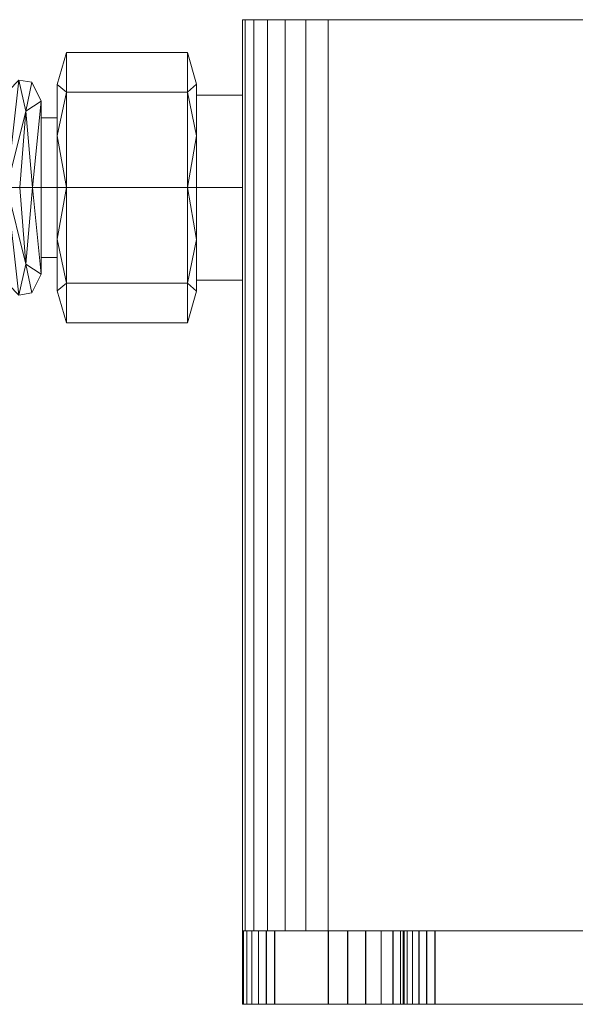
# Model space of a CAD drawing. Header units: millimetres. Extents: x -510 to 60, y -167 to 27.
# Tile 4 of 9: x -81 to -29, y -79 to 13. Entities that reach past the tile are written whole.
import ezdxf

# ---------------------------------------------------------------- set-up
doc = ezdxf.new("R2010")
doc.units = ezdxf.units.MM
doc.layers.add('M-520-M_DRAINAGE_FW', color=2, linetype='Continuous', lineweight=30)

# ---------------------------------------------------------------- blocks, each defined once
blk = doc.blocks.new('FFAS8509-A00500BC0 - Line-sensor Technology Square Sensor Faucet-4347-3D View 1')
at = {"layer": 'M-520-M_DRAINAGE_FW', "lineweight": 9}
mesh = blk.add_polyface(dxfattribs=at)
corners = [(52, 13.076, -450), (54.071, 13.076, -450.273), (56, 13.076, -451.072), (57.657, 13.076, -452.343), (58.928, 13.076, -454), (59.727, 13.076, -455.929), (60, 13.076, -458), (60, 13.076, -562.323), (59.727, 13.076, -564.394), (58.928, 13.076, -566.323), (57.657, 13.076, -567.98), (56, 13.076, -569.252), (54.071, 13.076, -570.051), (52, 13.076, -570.323), (-52, 13.076, -570.323), (-54.071, 13.076, -570.051), (-56, 13.076, -569.252), (-57.657, 13.076, -567.98), (-58.928, 13.076, -566.323), (-59.727, 13.076, -564.394), (-60, 13.076, -562.323), (-60, 13.076, -458.004), (-59.727, 13.076, -455.932), (-58.928, 13.076, -454.002), (-57.656, 13.076, -452.344), (-55.998, 13.076, -451.072), (-54.068, 13.076, -450.273), (-51.996, 13.076, -450)]
mesh.append_faces([[corners[k] for k in face] for face in [(19, 17, 18), (12, 10, 11)]], dxfattribs={"vtx0": -1})
mesh.append_faces([[corners[k] for k in face] for face in [(14, 7, 13)]], dxfattribs={"vtx0": -1, "vtx1": -1})
mesh.append_faces([[corners[k] for k in face] for face in [(21, 27, 6, 7)]], dxfattribs={"vtx0": -1, "vtx1": -1, "vtx3": -1})
mesh.append_faces([[corners[k] for k in face] for face in [(15, 19, 20, 14), (6, 0, 1, 5), (5, 1, 2, 4), (6, 27, 0)]], dxfattribs={"vtx0": -1, "vtx2": -1})
mesh.append_faces([[corners[k] for k in face] for face in [(26, 27, 21, 25)]], dxfattribs={"vtx1": -1, "vtx2": -1})
mesh.append_faces([[corners[k] for k in face] for face in [(20, 21, 7, 14), (12, 13, 7, 10)]], dxfattribs={"vtx1": -1, "vtx2": -1, "vtx3": -1})
mesh.append_faces([[corners[k] for k in face] for face in [(23, 24, 25), (2, 3, 4)]], dxfattribs={"vtx2": -1})
mesh.append_faces([[corners[k] for k in face] for face in [(21, 22, 23, 25), (15, 16, 17, 19)]], dxfattribs={"vtx2": -1, "vtx3": -1})
mesh.append_faces([[corners[k] for k in face] for face in [(7, 8, 9, 10)]], dxfattribs={"vtx3": -1})
mesh = blk.add_polyface(dxfattribs=at)
corners = [(-60, -71.957, -458.004), (-59.727, -71.957, -455.932), (-58.928, -71.957, -454.002), (-57.656, -71.957, -452.344), (-55.998, -71.957, -451.072), (-54.068, -71.957, -450.273), (-51.996, -71.957, -450), (-51.996, 13.076, -450), (-54.068, 13.076, -450.273), (-55.998, 13.076, -451.072), (-57.656, 13.076, -452.344), (-58.928, 13.076, -454.002), (-59.727, 13.076, -455.932), (-60, 13.076, -458.004)]
mesh.append_faces([[corners[k] for k in face] for face in [(1, 12, 13, 0)]], dxfattribs={"vtx0": -1})
mesh.append_faces([[corners[k] for k in face] for face in [(9, 4, 5, 8), (2, 11, 12, 1), (11, 2, 3, 10)]], dxfattribs={"vtx0": -1, "vtx2": -1})
mesh.append_faces([[corners[k] for k in face] for face in [(7, 8, 5, 6)]], dxfattribs={"vtx1": -1})
mesh.append_faces([[corners[k] for k in face] for face in [(3, 4, 9, 10)]], dxfattribs={"vtx1": -1, "vtx3": -1})
mesh = blk.add_polyface(dxfattribs=at)
corners = [(-60, -71.957, -562.323), (-60, -71.957, -458.004), (-60, 13.076, -458.004), (-60, 13.076, -562.323)]
mesh.append_faces([[corners[k] for k in face] for face in [(3, 0, 1, 2)]])
mesh = blk.add_polyface(dxfattribs=at)
corners = [(-52, -71.957, -570.323), (-54.071, -71.957, -570.051), (-56, -71.957, -569.252), (-57.657, -71.957, -567.98), (-58.928, -71.957, -566.323), (-59.727, -71.957, -564.394), (-60, -71.957, -562.323), (-60, 13.076, -562.323), (-59.727, 13.076, -564.394), (-58.928, 13.076, -566.323), (-57.657, 13.076, -567.98), (-56, 13.076, -569.252), (-54.071, 13.076, -570.051), (-52, 13.076, -570.323)]
mesh.append_faces([[corners[k] for k in face] for face in [(1, 12, 13, 0)]], dxfattribs={"vtx0": -1})
mesh.append_faces([[corners[k] for k in face] for face in [(9, 4, 5, 8), (2, 11, 12, 1), (11, 2, 3, 10)]], dxfattribs={"vtx0": -1, "vtx2": -1})
mesh.append_faces([[corners[k] for k in face] for face in [(3, 4, 9, 10)]], dxfattribs={"vtx1": -1, "vtx3": -1})
mesh.append_faces([[corners[k] for k in face] for face in [(6, 7, 8, 5)]], dxfattribs={"vtx2": -1})
mesh = blk.add_polyface(dxfattribs=at)
corners = [(52, -71.957, -570.323), (-52, -71.957, -570.323), (-52, 13.076, -570.323), (52, 13.076, -570.323)]
mesh.append_faces([[corners[k] for k in face] for face in [(3, 0, 1, 2)]])
mesh = blk.add_polyface(dxfattribs=at)
corners = [(-51.996, -71.957, -450), (52, -71.957, -450), (52, 13.076, -450), (-51.996, 13.076, -450)]
mesh.append_faces([[corners[k] for k in face] for face in [(0, 1, 2, 3)]])
mesh = blk.add_polyface(dxfattribs=at)
corners = [(-77.3, -2.6, -546.137), (-77.3, 7.043, -540.57), (-77.3, 7.043, -529.435), (-77.3, -2.6, -523.868), (-76.441, -2.6, -522.38), (-76.441, 6.326, -526.077), (-76.441, 10.023, -535.003), (-76.441, 6.326, -543.928), (-76.441, -2.6, -547.626), (-77.3, 2.222, -526.652), (-77.3, 2.222, -543.354), (-77.3, 7.043, -535.003)]
mesh.append_faces([[corners[k] for k in face] for face in [(8, 10, 7), (7, 1, 6), (6, 2, 5)]], dxfattribs={"vtx0": -1, "vtx1": -1})
mesh.append_faces([[corners[k] for k in face] for face in [(5, 2, 9), (9, 4, 5)]], dxfattribs={"vtx0": -1, "vtx2": -1})
mesh.append_faces([[corners[k] for k in face] for face in [(6, 1, 11, 2)]], dxfattribs={"vtx0": -1, "vtx3": -1})
mesh.append_faces([[corners[k] for k in face] for face in [(10, 1, 7)]], dxfattribs={"vtx1": -1, "vtx2": -1})
mesh.append_faces([[corners[k] for k in face] for face in [(9, 3, 4), (8, 0, 10)]], dxfattribs={"vtx2": -1})
mesh = blk.add_polyface(dxfattribs=at)
corners = [(-76.441, -2.6, -547.626), (-76.441, 6.326, -543.928), (-76.441, 10.023, -535.003), (-76.441, 6.326, -526.077), (-76.441, -2.6, -522.38), (-65.139, -2.6, -522.38), (-65.139, 6.326, -526.077), (-65.139, 10.023, -535.003), (-65.139, 6.326, -543.928), (-65.139, -2.6, -547.626)]
mesh.append_faces([[corners[k] for k in face] for face in [(1, 8, 9, 0)]], dxfattribs={"vtx0": -1})
mesh.append_faces([[corners[k] for k in face] for face in [(3, 6, 7, 2), (8, 1, 2, 7)]], dxfattribs={"vtx0": -1, "vtx2": -1})
mesh.append_faces([[corners[k] for k in face] for face in [(4, 5, 6, 3)]], dxfattribs={"vtx2": -1})
mesh = blk.add_polyface(dxfattribs=at)
corners = [(-65.139, -2.6, -547.626), (-65.139, 6.326, -543.928), (-65.139, 10.023, -535.003), (-65.139, 6.326, -526.077), (-65.139, -2.6, -522.38), (-64.297, -2.6, -523.839), (-64.297, 7.069, -529.421), (-64.297, 7.069, -540.585), (-64.297, -2.6, -546.167), (-64.297, 2.234, -526.63), (-64.297, 2.234, -543.376), (-64.297, 7.069, -535.003)]
mesh.append_faces([[corners[k] for k in face] for face in [(9, 4, 5), (0, 10, 8)]], dxfattribs={"vtx0": -1})
mesh.append_faces([[corners[k] for k in face] for face in [(4, 9, 3), (2, 7, 1)]], dxfattribs={"vtx0": -1, "vtx1": -1})
mesh.append_faces([[corners[k] for k in face] for face in [(1, 7, 10)]], dxfattribs={"vtx0": -1, "vtx2": -1})
mesh.append_faces([[corners[k] for k in face] for face in [(2, 6, 11, 7)]], dxfattribs={"vtx0": -1, "vtx3": -1})
mesh.append_faces([[corners[k] for k in face] for face in [(9, 6, 3), (2, 3, 6), (0, 1, 10)]], dxfattribs={"vtx1": -1, "vtx2": -1})
mesh = blk.add_polyface(dxfattribs=at)
corners = [(-82.8, -2.6, -544.313), (-82.8, 5.463, -539.658), (-82.8, 5.463, -530.347), (-82.8, -2.6, -525.692), (-80.8, -2.6, -524.958), (-78.8, -2.6, -525.692), (-78.8, 5.463, -530.347), (-78.8, 5.463, -539.658), (-78.8, -2.6, -544.313), (-80.8, -2.6, -545.047), (-80.865, 7.444, -535.003), (-79.597, -2.6, -525.4), (-79.597, -2.6, -544.606), (-80.229, 4.526, -527.999), (-82.003, -2.6, -525.4), (-80.229, 4.526, -542.006), (-82.003, -2.6, -544.606), (-79.673, 7.231, -534.872)]
mesh.append_faces([[corners[k] for k in face] for face in [(1, 16, 0)]], dxfattribs={"vtx0": -1})
mesh.append_faces([[corners[k] for k in face] for face in [(4, 13, 14), (2, 10, 1), (9, 15, 12)]], dxfattribs={"vtx0": -1, "vtx1": -1})
mesh.append_faces([[corners[k] for k in face] for face in [(6, 17, 13), (15, 10, 17), (10, 14, 13), (6, 13, 11), (10, 13, 17), (12, 15, 7), (2, 14, 10), (10, 16, 1), (15, 16, 10), (15, 17, 7)]], dxfattribs={"vtx0": -1, "vtx1": -1, "vtx2": -1})
mesh.append_faces([[corners[k] for k in face] for face in [(15, 9, 16)]], dxfattribs={"vtx0": -1, "vtx2": -1})
mesh.append_faces([[corners[k] for k in face] for face in [(6, 7, 17), (4, 11, 13)]], dxfattribs={"vtx1": -1, "vtx2": -1})
mesh.append_faces([[corners[k] for k in face] for face in [(7, 8, 12), (2, 3, 14), (11, 5, 6)]], dxfattribs={"vtx2": -1})
mesh = blk.add_polyface(dxfattribs=at)
corners = [(-77.3, -2.6, -542.543), (-77.3, 3.93, -538.773), (-77.3, 3.93, -531.233), (-77.3, -2.6, -527.463), (-77.3, -2.6, -523.868), (-77.3, 7.043, -529.435), (-77.3, 7.043, -540.57), (-77.3, -2.6, -546.137)]
mesh.append_faces([[corners[k] for k in face] for face in [(6, 1, 2, 5)]], dxfattribs={"vtx0": -1, "vtx2": -1})
mesh.append_faces([[corners[k] for k in face] for face in [(3, 4, 5, 2)]], dxfattribs={"vtx2": -1})
mesh.append_faces([[corners[k] for k in face] for face in [(6, 7, 0, 1)]], dxfattribs={"vtx3": -1})
mesh = blk.add_polyface(dxfattribs=at)
corners = [(-64.297, -2.6, -546.167), (-64.297, 7.069, -540.585), (-64.297, 7.069, -529.421), (-64.297, -2.6, -523.839), (-64.297, -2.6, -525.048), (-64.297, 6.022, -530.025), (-64.297, 6.022, -539.98), (-64.297, -2.6, -544.958)]
mesh.append_faces([[corners[k] for k in face] for face in [(5, 6, 1, 2)]], dxfattribs={"vtx1": -1, "vtx3": -1})
mesh.append_faces([[corners[k] for k in face] for face in [(7, 0, 1, 6)]], dxfattribs={"vtx2": -1})
mesh.append_faces([[corners[k] for k in face] for face in [(2, 3, 4, 5)]], dxfattribs={"vtx3": -1})
mesh = blk.add_polyface(dxfattribs=at)
corners = [(-64.297, -2.6, -544.958), (-64.297, 6.022, -539.98), (-64.297, 6.022, -530.025), (-64.297, -2.6, -525.048), (-60, -2.6, -525.048), (-60, 6.022, -530.025), (-60, 6.022, -539.98), (-60, -2.6, -544.958)]
mesh.append_faces([[corners[k] for k in face] for face in [(1, 6, 7, 0)]], dxfattribs={"vtx0": -1})
mesh.append_faces([[corners[k] for k in face] for face in [(2, 5, 6, 1)]], dxfattribs={"vtx0": -1, "vtx2": -1})
mesh.append_faces([[corners[k] for k in face] for face in [(3, 4, 5, 2)]], dxfattribs={"vtx2": -1})
mesh = blk.add_polyface(dxfattribs=at)
corners = [(-60, -2.6, -544.958), (-60, 6.022, -539.98), (-60, 6.022, -530.025), (-60, -2.6, -525.048), (-60, -2.6, -535.003)]
mesh.append_faces([[corners[k] for k in face] for face in [(2, 3, 4)]], dxfattribs={"vtx2": -1})
mesh.append_faces([[corners[k] for k in face] for face in [(4, 0, 1, 2)]], dxfattribs={"vtx3": -1})
mesh = blk.add_polyface(dxfattribs=at)
corners = [(-78.8, -2.6, -544.313), (-78.8, 5.463, -539.658), (-78.8, 5.463, -530.347), (-78.8, -2.6, -525.692), (-78.8, -2.6, -527.463), (-78.8, 3.93, -531.233), (-78.8, 3.93, -538.773), (-78.8, -2.6, -542.543)]
mesh.append_faces([[corners[k] for k in face] for face in [(5, 6, 1, 2)]], dxfattribs={"vtx1": -1, "vtx3": -1})
mesh.append_faces([[corners[k] for k in face] for face in [(7, 0, 1, 6)]], dxfattribs={"vtx2": -1})
mesh.append_faces([[corners[k] for k in face] for face in [(2, 3, 4, 5)]], dxfattribs={"vtx3": -1})
mesh = blk.add_polyface(dxfattribs=at)
corners = [(-78.8, -2.6, -542.543), (-78.8, 3.93, -538.773), (-78.8, 3.93, -531.233), (-78.8, -2.6, -527.463), (-77.3, -2.6, -527.463), (-77.3, 3.93, -531.233), (-77.3, 3.93, -538.773), (-77.3, -2.6, -542.543)]
mesh.append_faces([[corners[k] for k in face] for face in [(1, 6, 7, 0)]], dxfattribs={"vtx0": -1})
mesh.append_faces([[corners[k] for k in face] for face in [(2, 5, 6, 1)]], dxfattribs={"vtx0": -1, "vtx2": -1})
mesh.append_faces([[corners[k] for k in face] for face in [(3, 4, 5, 2)]], dxfattribs={"vtx2": -1})
mesh = blk.add_polyface(dxfattribs=at)
corners = [(-82.8, -2.6, -525.692), (-82.8, -10.663, -530.347), (-82.8, -10.663, -539.658), (-82.8, -2.6, -544.313), (-80.8, -2.6, -545.047), (-78.8, -2.6, -544.313), (-78.8, -10.663, -539.658), (-78.8, -10.663, -530.347), (-78.8, -2.6, -525.692), (-80.8, -2.6, -524.958), (-80.865, -12.644, -535.003), (-79.597, -2.6, -544.606), (-79.597, -2.6, -525.4), (-82.003, -2.6, -525.4), (-80.229, -9.726, -542.006), (-82.003, -2.6, -544.606), (-80.229, -9.726, -527.999), (-79.673, -12.43, -535.134)]
mesh.append_faces([[corners[k] for k in face] for face in [(1, 13, 0)]], dxfattribs={"vtx0": -1})
mesh.append_faces([[corners[k] for k in face] for face in [(13, 16, 9), (4, 14, 15), (2, 10, 1), (9, 16, 12)]], dxfattribs={"vtx0": -1, "vtx1": -1})
mesh.append_faces([[corners[k] for k in face] for face in [(6, 17, 14), (10, 15, 14), (6, 14, 11), (10, 14, 17), (16, 10, 17), (2, 15, 10), (10, 13, 1), (12, 16, 7), (13, 10, 16), (16, 17, 7)]], dxfattribs={"vtx0": -1, "vtx1": -1, "vtx2": -1})
mesh.append_faces([[corners[k] for k in face] for face in [(4, 11, 14), (6, 7, 17)]], dxfattribs={"vtx1": -1, "vtx2": -1})
mesh.append_faces([[corners[k] for k in face] for face in [(7, 8, 12), (11, 5, 6), (2, 3, 15)]], dxfattribs={"vtx2": -1})
mesh = blk.add_polyface(dxfattribs=at)
corners = [(-78.8, -2.6, -527.463), (-78.8, -9.129, -531.233), (-78.8, -9.129, -538.773), (-78.8, -2.6, -542.543), (-77.3, -2.6, -542.543), (-77.3, -9.129, -538.773), (-77.3, -9.129, -531.233), (-77.3, -2.6, -527.463)]
mesh.append_faces([[corners[k] for k in face] for face in [(1, 6, 7, 0)]], dxfattribs={"vtx0": -1})
mesh.append_faces([[corners[k] for k in face] for face in [(2, 5, 6, 1)]], dxfattribs={"vtx0": -1, "vtx2": -1})
mesh.append_faces([[corners[k] for k in face] for face in [(3, 4, 5, 2)]], dxfattribs={"vtx2": -1})
mesh = blk.add_polyface(dxfattribs=at)
corners = [(-78.8, -2.6, -525.692), (-78.8, -10.663, -530.347), (-78.8, -10.663, -539.658), (-78.8, -2.6, -544.313), (-78.8, -2.6, -542.543), (-78.8, -9.129, -538.773), (-78.8, -9.129, -531.233), (-78.8, -2.6, -527.463)]
mesh.append_faces([[corners[k] for k in face] for face in [(1, 6, 7, 0)]], dxfattribs={"vtx0": -1})
mesh.append_faces([[corners[k] for k in face] for face in [(2, 5, 6, 1)]], dxfattribs={"vtx0": -1, "vtx2": -1})
mesh.append_faces([[corners[k] for k in face] for face in [(4, 5, 2, 3)]], dxfattribs={"vtx1": -1})
mesh = blk.add_polyface(dxfattribs=at)
corners = [(-77.3, -2.6, -523.868), (-77.3, -12.242, -529.435), (-77.3, -12.242, -540.57), (-77.3, -2.6, -546.137), (-76.441, -2.6, -547.626), (-76.441, -11.525, -543.928), (-76.441, -15.223, -535.003), (-76.441, -11.525, -526.077), (-76.441, -2.6, -522.38), (-77.3, -7.421, -543.354), (-77.3, -7.421, -526.652), (-77.3, -12.242, -535.003)]
mesh.append_faces([[corners[k] for k in face] for face in [(8, 10, 7), (7, 1, 6), (6, 2, 5)]], dxfattribs={"vtx0": -1, "vtx1": -1})
mesh.append_faces([[corners[k] for k in face] for face in [(5, 2, 9), (9, 4, 5)]], dxfattribs={"vtx0": -1, "vtx2": -1})
mesh.append_faces([[corners[k] for k in face] for face in [(6, 1, 11, 2)]], dxfattribs={"vtx0": -1, "vtx3": -1})
mesh.append_faces([[corners[k] for k in face] for face in [(10, 1, 7)]], dxfattribs={"vtx1": -1, "vtx2": -1})
mesh.append_faces([[corners[k] for k in face] for face in [(9, 3, 4), (8, 0, 10)]], dxfattribs={"vtx2": -1})
mesh = blk.add_polyface(dxfattribs=at)
corners = [(-77.3, -2.6, -527.463), (-77.3, -9.129, -531.233), (-77.3, -9.129, -538.773), (-77.3, -2.6, -542.543), (-77.3, -2.6, -546.137), (-77.3, -12.242, -540.57), (-77.3, -12.242, -529.435), (-77.3, -2.6, -523.868)]
mesh.append_faces([[corners[k] for k in face] for face in [(5, 2, 3, 4)]], dxfattribs={"vtx0": -1})
mesh.append_faces([[corners[k] for k in face] for face in [(0, 1, 6, 7)]], dxfattribs={"vtx1": -1})
mesh.append_faces([[corners[k] for k in face] for face in [(1, 2, 5, 6)]], dxfattribs={"vtx1": -1, "vtx3": -1})
mesh = blk.add_polyface(dxfattribs=at)
corners = [(-76.441, -2.6, -522.38), (-76.441, -11.525, -526.077), (-76.441, -15.223, -535.003), (-76.441, -11.525, -543.928), (-76.441, -2.6, -547.626), (-65.139, -2.6, -547.626), (-65.139, -11.525, -543.928), (-65.139, -15.223, -535.003), (-65.139, -11.525, -526.077), (-65.139, -2.6, -522.38)]
mesh.append_faces([[corners[k] for k in face] for face in [(1, 8, 9, 0)]], dxfattribs={"vtx0": -1})
mesh.append_faces([[corners[k] for k in face] for face in [(3, 6, 7, 2), (8, 1, 2, 7)]], dxfattribs={"vtx0": -1, "vtx2": -1})
mesh.append_faces([[corners[k] for k in face] for face in [(4, 5, 6, 3)]], dxfattribs={"vtx2": -1})
mesh = blk.add_polyface(dxfattribs=at)
corners = [(-65.139, -2.6, -522.38), (-65.139, -11.525, -526.077), (-65.139, -15.223, -535.003), (-65.139, -11.525, -543.928), (-65.139, -2.6, -547.626), (-64.297, -2.6, -546.167), (-64.297, -12.268, -540.585), (-64.297, -12.268, -529.421), (-64.297, -2.6, -523.839), (-64.297, -7.434, -543.376), (-64.297, -7.434, -526.63), (-64.297, -12.268, -535.003)]
mesh.append_faces([[corners[k] for k in face] for face in [(9, 4, 5), (0, 10, 8)]], dxfattribs={"vtx0": -1})
mesh.append_faces([[corners[k] for k in face] for face in [(4, 9, 3), (2, 7, 1)]], dxfattribs={"vtx0": -1, "vtx1": -1})
mesh.append_faces([[corners[k] for k in face] for face in [(1, 7, 10)]], dxfattribs={"vtx0": -1, "vtx2": -1})
mesh.append_faces([[corners[k] for k in face] for face in [(2, 6, 11, 7)]], dxfattribs={"vtx0": -1, "vtx3": -1})
mesh.append_faces([[corners[k] for k in face] for face in [(9, 6, 3), (2, 3, 6), (0, 1, 10)]], dxfattribs={"vtx1": -1, "vtx2": -1})
mesh = blk.add_polyface(dxfattribs=at)
corners = [(-64.297, -2.6, -525.048), (-64.297, -11.221, -530.025), (-64.297, -11.221, -539.98), (-64.297, -2.6, -544.958), (-60, -2.6, -544.958), (-60, -11.221, -539.98), (-60, -11.221, -530.025), (-60, -2.6, -525.048)]
mesh.append_faces([[corners[k] for k in face] for face in [(1, 6, 7, 0)]], dxfattribs={"vtx0": -1})
mesh.append_faces([[corners[k] for k in face] for face in [(2, 5, 6, 1)]], dxfattribs={"vtx0": -1, "vtx2": -1})
mesh.append_faces([[corners[k] for k in face] for face in [(3, 4, 5, 2)]], dxfattribs={"vtx2": -1})
mesh = blk.add_polyface(dxfattribs=at)
corners = [(-64.297, -2.6, -523.839), (-64.297, -12.268, -529.421), (-64.297, -12.268, -540.585), (-64.297, -2.6, -546.167), (-64.297, -2.6, -544.958), (-64.297, -11.221, -539.98), (-64.297, -11.221, -530.025), (-64.297, -2.6, -525.048)]
mesh.append_faces([[corners[k] for k in face] for face in [(1, 6, 7, 0)]], dxfattribs={"vtx0": -1})
mesh.append_faces([[corners[k] for k in face] for face in [(2, 5, 6, 1)]], dxfattribs={"vtx0": -1, "vtx2": -1})
mesh.append_faces([[corners[k] for k in face] for face in [(4, 5, 2, 3)]], dxfattribs={"vtx1": -1})
mesh = blk.add_polyface(dxfattribs=at)
corners = [(-60, -2.6, -525.048), (-60, -11.221, -530.025), (-60, -11.221, -539.98), (-60, -2.6, -544.958), (-60, -2.6, -535.003)]
mesh.append_faces([[corners[k] for k in face] for face in [(0, 1, 4)]], dxfattribs={"vtx1": -1})
mesh.append_faces([[corners[k] for k in face] for face in [(2, 3, 4, 1)]], dxfattribs={"vtx2": -1})
mesh = blk.add_polyface(dxfattribs=at)
corners = [(42.019, -71.957, -450), (42.791, -71.957, -450.102), (43.51, -71.957, -450.399), (44.127, -71.957, -450.873), (44.601, -71.957, -451.49), (44.898, -71.957, -452.209), (45, -71.957, -452.981), (45, -71.957, -458.363), (45.237, -71.957, -460.166), (45.933, -71.957, -461.845), (47.04, -71.957, -463.288), (48.483, -71.957, -464.395), (50.162, -71.957, -465.091), (51.965, -71.957, -465.328), (57, -71.957, -465.328), (57.776, -71.957, -465.43), (58.5, -71.957, -465.73), (59.121, -71.957, -466.207), (59.598, -71.957, -466.828), (59.898, -71.957, -467.552), (60, -71.957, -468.328), (60, -71.957, -552.383), (59.899, -71.957, -553.151), (59.602, -71.957, -553.867), (59.131, -71.957, -554.481), (58.516, -71.957, -554.953), (57.8, -71.957, -555.249), (57.032, -71.957, -555.351), (52, -71.957, -555.351), (50.188, -71.957, -555.589), (48.5, -71.957, -556.288), (47.05, -71.957, -557.401), (45.938, -71.957, -558.851), (45.239, -71.957, -560.539), (45, -71.957, -562.351), (45, -71.957, -567.294), (44.897, -71.957, -568.078), (44.594, -71.957, -568.809), (44.113, -71.957, -569.436), (43.485, -71.957, -569.918), (42.755, -71.957, -570.22), (41.971, -71.957, -570.323), (-42, -71.957, -570.323), (-42.776, -71.957, -570.221), (-43.5, -71.957, -569.921), (-44.121, -71.957, -569.445), (-44.598, -71.957, -568.823), (-44.898, -71.957, -568.1), (-45, -71.957, -567.323), (-45, -71.957, -562.344), (-45.238, -71.957, -560.534), (-45.937, -71.957, -558.847), (-47.048, -71.957, -557.399), (-48.497, -71.957, -556.288), (-50.184, -71.957, -555.589), (-51.994, -71.957, -555.351), (-57.015, -71.957, -555.351), (-57.787, -71.957, -555.249), (-58.507, -71.957, -554.951), (-59.126, -71.957, -554.476), (-59.6, -71.957, -553.858), (-59.898, -71.957, -553.138), (-60, -71.957, -552.365), (-60, -71.957, -468.347), (-59.897, -71.957, -467.565), (-59.596, -71.957, -466.837), (-59.116, -71.957, -466.212), (-58.491, -71.957, -465.732), (-57.763, -71.957, -465.431), (-56.981, -71.957, -465.328), (-51.962, -71.957, -465.328), (-50.16, -71.957, -465.091), (-48.481, -71.957, -464.395), (-47.039, -71.957, -463.289), (-45.933, -71.957, -461.847), (-45.237, -71.957, -460.168), (-45, -71.957, -458.366), (-45, -71.957, -452.972), (-44.899, -71.957, -452.203), (-44.602, -71.957, -451.486), (-44.129, -71.957, -450.871), (-43.514, -71.957, -450.398), (-42.797, -71.957, -450.101), (-42.028, -71.957, -450)]
mesh.append_faces([[corners[k] for k in face] for face in [(66, 64, 65), (82, 80, 81), (3, 1, 2), (19, 17, 18)]], dxfattribs={"vtx0": -1})
mesh.append_faces([[corners[k] for k in face] for face in [(77, 83, 76)]], dxfattribs={"vtx0": -1, "vtx1": -1})
mesh.append_faces([[corners[k] for k in face] for face in [(67, 63, 64, 66), (63, 67, 68), (58, 61, 62, 57), (42, 49, 50, 41), (4, 0, 1, 3), (0, 6, 7), (75, 8, 9), (37, 40, 41, 36), (21, 28, 29, 20), (51, 31, 32)]], dxfattribs={"vtx0": -1, "vtx2": -1})
mesh.append_faces([[corners[k] for k in face] for face in [(63, 70, 71, 54), (31, 51, 52, 10), (0, 7, 8, 75)]], dxfattribs={"vtx0": -1, "vtx2": -1, "vtx3": -1})
mesh.append_faces([[corners[k] for k in face] for face in [(63, 68, 69, 70), (0, 4, 5, 6), (41, 34, 35, 36)]], dxfattribs={"vtx0": -1, "vtx3": -1})
mesh.append_faces([[corners[k] for k in face] for face in [(45, 46, 43, 44), (24, 25, 22, 23)]], dxfattribs={"vtx1": -1})
mesh.append_faces([[corners[k] for k in face] for face in [(78, 79, 83, 77), (56, 57, 62, 55), (48, 49, 42, 47), (10, 11, 31), (13, 14, 20), (15, 16, 20, 14), (29, 30, 12), (27, 28, 21, 26)]], dxfattribs={"vtx1": -1, "vtx2": -1})
mesh.append_faces([[corners[k] for k in face] for face in [(73, 74, 10, 52), (12, 13, 20, 29), (33, 34, 41, 50)]], dxfattribs={"vtx1": -1, "vtx2": -1, "vtx3": -1})
mesh.append_faces([[corners[k] for k in face] for face in [(71, 72, 53, 54), (79, 80, 82, 83), (75, 76, 83, 0), (74, 75, 9, 10), (72, 73, 52, 53), (54, 55, 62, 63), (50, 51, 32, 33), (46, 47, 42, 43), (11, 12, 30, 31), (16, 17, 19, 20), (21, 22, 25, 26)]], dxfattribs={"vtx1": -1, "vtx3": -1})
mesh.append_faces([[corners[k] for k in face] for face in [(59, 60, 61, 58), (38, 39, 40, 37)]], dxfattribs={"vtx2": -1})
mesh = blk.add_polyface(dxfattribs=at)
corners = [(-60, -78.814, -468.347), (-59.897, -78.814, -467.565), (-59.596, -78.814, -466.837), (-59.116, -78.814, -466.212), (-58.491, -78.814, -465.732), (-57.763, -78.814, -465.431), (-56.981, -78.814, -465.328), (-56.981, -71.957, -465.328), (-57.763, -71.957, -465.431), (-58.491, -71.957, -465.732), (-59.116, -71.957, -466.212), (-59.596, -71.957, -466.837), (-59.897, -71.957, -467.565), (-60, -71.957, -468.347)]
mesh.append_faces([[corners[k] for k in face] for face in [(7, 8, 5, 6), (0, 1, 12, 13)]], dxfattribs={"vtx1": -1})
mesh.append_faces([[corners[k] for k in face] for face in [(8, 9, 4, 5), (3, 4, 9, 10), (10, 11, 2, 3), (11, 12, 1, 2)]], dxfattribs={"vtx1": -1, "vtx3": -1})
mesh = blk.add_polyface(dxfattribs=at)
corners = [(-60, -78.814, -552.365), (-60, -78.814, -468.347), (-60, -71.957, -468.347), (-60, -71.957, -552.365)]
mesh.append_faces([[corners[k] for k in face] for face in [(3, 0, 1, 2)]])
mesh = blk.add_polyface(dxfattribs=at)
corners = [(-57.015, -78.814, -555.351), (-57.787, -78.814, -555.249), (-58.507, -78.814, -554.951), (-59.126, -78.814, -554.476), (-59.6, -78.814, -553.858), (-59.898, -78.814, -553.138), (-60, -78.814, -552.365), (-60, -71.957, -552.365), (-59.898, -71.957, -553.138), (-59.6, -71.957, -553.858), (-59.126, -71.957, -554.476), (-58.507, -71.957, -554.951), (-57.787, -71.957, -555.249), (-57.015, -71.957, -555.351)]
mesh.append_faces([[corners[k] for k in face] for face in [(7, 8, 5, 6), (0, 1, 12, 13)]], dxfattribs={"vtx1": -1})
mesh.append_faces([[corners[k] for k in face] for face in [(8, 9, 4, 5), (3, 4, 9, 10), (10, 11, 2, 3), (11, 12, 1, 2)]], dxfattribs={"vtx1": -1, "vtx3": -1})
mesh = blk.add_polyface(dxfattribs=at)
corners = [(52, -71.957, -450), (-51.996, -71.957, -450), (-54.068, -71.957, -450.273), (-55.998, -71.957, -451.072), (-57.656, -71.957, -452.344), (-58.928, -71.957, -454.002), (-59.727, -71.957, -455.932), (-60, -71.957, -458.004), (-60, -71.957, -562.323), (-59.727, -71.957, -564.394), (-58.928, -71.957, -566.323), (-57.657, -71.957, -567.98), (-56, -71.957, -569.252), (-54.071, -71.957, -570.051), (-52, -71.957, -570.323), (52, -71.957, -570.323), (54.071, -71.957, -570.051), (56, -71.957, -569.252), (57.657, -71.957, -567.98), (58.928, -71.957, -566.323), (59.727, -71.957, -564.394), (60, -71.957, -562.323), (60, -71.957, -458), (59.727, -71.957, -455.929), (58.928, -71.957, -454), (57.657, -71.957, -452.343), (56, -71.957, -451.072), (54.071, -71.957, -450.273)]
mesh.append_faces([[corners[k] for k in face] for face in [(5, 3, 4)]], dxfattribs={"vtx0": -1})
mesh.append_faces([[corners[k] for k in face] for face in [(7, 3, 5, 6), (15, 8, 14)]], dxfattribs={"vtx0": -1, "vtx1": -1})
mesh.append_faces([[corners[k] for k in face] for face in [(22, 0, 1, 7)]], dxfattribs={"vtx0": -1, "vtx2": -1, "vtx3": -1})
mesh.append_faces([[corners[k] for k in face] for face in [(7, 1, 2, 3)]], dxfattribs={"vtx0": -1, "vtx3": -1})
mesh.append_faces([[corners[k] for k in face] for face in [(25, 26, 24), (10, 11, 9)]], dxfattribs={"vtx1": -1})
mesh.append_faces([[corners[k] for k in face] for face in [(15, 16, 21, 8)]], dxfattribs={"vtx1": -1, "vtx2": -1, "vtx3": -1})
mesh.append_faces([[corners[k] for k in face] for face in [(22, 23, 27, 0), (23, 24, 26, 27), (21, 22, 7, 8), (13, 14, 8, 9)]], dxfattribs={"vtx1": -1, "vtx3": -1})
mesh.append_faces([[corners[k] for k in face] for face in [(19, 20, 21, 18)]], dxfattribs={"vtx2": -1})
mesh.append_faces([[corners[k] for k in face] for face in [(16, 17, 18, 21), (11, 12, 13, 9)]], dxfattribs={"vtx2": -1, "vtx3": -1})
mesh = blk.add_polyface(dxfattribs=at)
corners = [(-51.994, -78.814, -555.351), (-57.015, -78.814, -555.351), (-57.015, -71.957, -555.351), (-51.994, -71.957, -555.351)]
mesh.append_faces([[corners[k] for k in face] for face in [(3, 0, 1, 2)]])
mesh = blk.add_polyface(dxfattribs=at)
corners = [(-56.981, -78.814, -465.328), (-51.962, -78.814, -465.328), (-51.962, -71.957, -465.328), (-56.981, -71.957, -465.328)]
mesh.append_faces([[corners[k] for k in face] for face in [(3, 0, 1, 2)]])
mesh = blk.add_polyface(dxfattribs=at)
corners = [(-45, -78.814, -562.344), (-45.238, -78.814, -560.534), (-45.937, -78.814, -558.847), (-47.048, -78.814, -557.399), (-48.497, -78.814, -556.288), (-50.184, -78.814, -555.589), (-51.994, -78.814, -555.351), (-51.994, -71.957, -555.351), (-50.184, -71.957, -555.589), (-48.497, -71.957, -556.288), (-47.048, -71.957, -557.399), (-45.937, -71.957, -558.847), (-45.238, -71.957, -560.534), (-45, -71.957, -562.344)]
mesh.append_faces([[corners[k] for k in face] for face in [(0, 1, 12, 13)]], dxfattribs={"vtx1": -1})
mesh.append_faces([[corners[k] for k in face] for face in [(4, 5, 8, 9), (9, 10, 3, 4), (1, 2, 11, 12), (10, 11, 2, 3)]], dxfattribs={"vtx1": -1, "vtx3": -1})
mesh.append_faces([[corners[k] for k in face] for face in [(5, 6, 7, 8)]], dxfattribs={"vtx3": -1})
mesh = blk.add_polyface(dxfattribs=at)
corners = [(-51.962, -78.814, -465.328), (-50.16, -78.814, -465.091), (-48.481, -78.814, -464.395), (-47.039, -78.814, -463.289), (-45.933, -78.814, -461.847), (-45.237, -78.814, -460.168), (-45, -78.814, -458.366), (-45, -71.957, -458.366), (-45.237, -71.957, -460.168), (-45.933, -71.957, -461.847), (-47.039, -71.957, -463.289), (-48.481, -71.957, -464.395), (-50.16, -71.957, -465.091), (-51.962, -71.957, -465.328)]
mesh.append_faces([[corners[k] for k in face] for face in [(0, 1, 12, 13)]], dxfattribs={"vtx1": -1})
mesh.append_faces([[corners[k] for k in face] for face in [(4, 5, 8, 9), (9, 10, 3, 4), (1, 2, 11, 12), (10, 11, 2, 3)]], dxfattribs={"vtx1": -1, "vtx3": -1})
mesh.append_faces([[corners[k] for k in face] for face in [(5, 6, 7, 8)]], dxfattribs={"vtx3": -1})
mesh = blk.add_polyface(dxfattribs=at)
corners = [(-45, -78.814, -452.972), (-44.899, -78.814, -452.203), (-44.602, -78.814, -451.486), (-44.129, -78.814, -450.871), (-43.514, -78.814, -450.398), (-42.797, -78.814, -450.101), (-42.028, -78.814, -450), (-42.028, -71.957, -450), (-42.797, -71.957, -450.101), (-43.514, -71.957, -450.398), (-44.129, -71.957, -450.871), (-44.602, -71.957, -451.486), (-44.899, -71.957, -452.203), (-45, -71.957, -452.972)]
mesh.append_faces([[corners[k] for k in face] for face in [(7, 8, 5, 6), (0, 1, 12, 13)]], dxfattribs={"vtx1": -1})
mesh.append_faces([[corners[k] for k in face] for face in [(8, 9, 4, 5), (3, 4, 9, 10), (10, 11, 2, 3), (11, 12, 1, 2)]], dxfattribs={"vtx1": -1, "vtx3": -1})
mesh = blk.add_polyface(dxfattribs=at)
corners = [(-45, -78.814, -458.366), (-45, -78.814, -452.972), (-45, -71.957, -452.972), (-45, -71.957, -458.366)]
mesh.append_faces([[corners[k] for k in face] for face in [(3, 0, 1, 2)]])
mesh = blk.add_polyface(dxfattribs=at)
corners = [(-45, -78.814, -567.323), (-45, -78.814, -562.344), (-45, -71.957, -562.344), (-45, -71.957, -567.323)]
mesh.append_faces([[corners[k] for k in face] for face in [(0, 1, 2, 3)]])
mesh = blk.add_polyface(dxfattribs=at)
corners = [(-42, -78.814, -570.323), (-42.776, -78.814, -570.221), (-43.5, -78.814, -569.921), (-44.121, -78.814, -569.445), (-44.598, -78.814, -568.823), (-44.898, -78.814, -568.1), (-45, -78.814, -567.323), (-45, -71.957, -567.323), (-44.898, -71.957, -568.1), (-44.598, -71.957, -568.823), (-44.121, -71.957, -569.445), (-43.5, -71.957, -569.921), (-42.776, -71.957, -570.221), (-42, -71.957, -570.323)]
mesh.append_faces([[corners[k] for k in face] for face in [(7, 8, 5, 6), (0, 1, 12, 13)]], dxfattribs={"vtx1": -1})
mesh.append_faces([[corners[k] for k in face] for face in [(8, 9, 4, 5), (3, 4, 9, 10), (10, 11, 2, 3), (11, 12, 1, 2)]], dxfattribs={"vtx1": -1, "vtx3": -1})
mesh = blk.add_polyface(dxfattribs=at)
corners = [(-42.028, -78.814, -450), (42.019, -78.814, -450), (42.019, -71.957, -450), (-42.028, -71.957, -450)]
mesh.append_faces([[corners[k] for k in face] for face in [(3, 0, 1, 2)]])
mesh = blk.add_polyface(dxfattribs=at)
corners = [(41.971, -78.814, -570.323), (-42, -78.814, -570.323), (-42, -71.957, -570.323), (41.971, -71.957, -570.323)]
mesh.append_faces([[corners[k] for k in face] for face in [(3, 0, 1, 2)]])
mesh = blk.add_polyface(dxfattribs=at)
corners = [(42.019, -78.814, -450), (-42.028, -78.814, -450), (-42.797, -78.814, -450.101), (-43.514, -78.814, -450.398), (-44.129, -78.814, -450.871), (-44.602, -78.814, -451.486), (-44.899, -78.814, -452.203), (-45, -78.814, -452.972), (-45, -78.814, -458.366), (-45.237, -78.814, -460.168), (-45.933, -78.814, -461.847), (-47.039, -78.814, -463.289), (-48.481, -78.814, -464.395), (-50.16, -78.814, -465.091), (-51.962, -78.814, -465.328), (-56.981, -78.814, -465.328), (-57.763, -78.814, -465.431), (-58.491, -78.814, -465.732), (-59.116, -78.814, -466.212), (-59.596, -78.814, -466.837), (-59.897, -78.814, -467.565), (-60, -78.814, -468.347), (-60, -78.814, -552.365), (-59.898, -78.814, -553.138), (-59.6, -78.814, -553.858), (-59.126, -78.814, -554.476), (-58.507, -78.814, -554.951), (-57.787, -78.814, -555.249), (-57.015, -78.814, -555.351), (-51.994, -78.814, -555.351), (-50.184, -78.814, -555.589), (-48.497, -78.814, -556.288), (-47.048, -78.814, -557.399), (-45.937, -78.814, -558.847), (-45.238, -78.814, -560.534), (-45, -78.814, -562.344), (-45, -78.814, -567.323), (-44.898, -78.814, -568.1), (-44.598, -78.814, -568.823), (-44.121, -78.814, -569.445), (-43.5, -78.814, -569.921), (-42.776, -78.814, -570.221), (-42, -78.814, -570.323), (41.971, -78.814, -570.323), (42.755, -78.814, -570.22), (43.485, -78.814, -569.918), (44.113, -78.814, -569.436), (44.594, -78.814, -568.809), (44.897, -78.814, -568.078), (45, -78.814, -567.294), (45, -78.814, -562.351), (45.239, -78.814, -560.539), (45.938, -78.814, -558.851), (47.05, -78.814, -557.401), (48.5, -78.814, -556.288), (50.188, -78.814, -555.589), (52, -78.814, -555.351), (57.032, -78.814, -555.351), (57.8, -78.814, -555.249), (58.516, -78.814, -554.953), (59.131, -78.814, -554.481), (59.602, -78.814, -553.867), (59.899, -78.814, -553.151), (60, -78.814, -552.383), (60, -78.814, -468.328), (59.898, -78.814, -467.552), (59.598, -78.814, -466.828), (59.121, -78.814, -466.207), (58.5, -78.814, -465.73), (57.776, -78.814, -465.43), (57, -78.814, -465.328), (51.965, -78.814, -465.328), (50.162, -78.814, -465.091), (48.483, -78.814, -464.395), (47.04, -78.814, -463.288), (45.933, -78.814, -461.845), (45.237, -78.814, -460.166), (45, -78.814, -458.363), (45, -78.814, -452.981), (44.898, -78.814, -452.209), (44.601, -78.814, -451.49), (44.127, -78.814, -450.873), (43.51, -78.814, -450.399), (42.791, -78.814, -450.102)]
mesh.append_faces([[corners[k] for k in face] for face in [(67, 65, 66), (83, 81, 82), (4, 2, 3), (20, 18, 19)]], dxfattribs={"vtx0": -1})
mesh.append_faces([[corners[k] for k in face] for face in [(78, 0, 77), (54, 73, 53)]], dxfattribs={"vtx0": -1, "vtx1": -1})
mesh.append_faces([[corners[k] for k in face] for face in [(74, 32, 53, 73)]], dxfattribs={"vtx0": -1, "vtx1": -1, "vtx2": -1})
mesh.append_faces([[corners[k] for k in face] for face in [(68, 64, 65, 67), (64, 68, 69), (59, 62, 63, 58), (33, 52, 53, 32), (34, 51, 52, 33), (5, 1, 2, 4), (1, 7, 8), (1, 8, 9, 0), (38, 41, 42, 37), (22, 29, 30, 21)]], dxfattribs={"vtx0": -1, "vtx2": -1})
mesh.append_faces([[corners[k] for k in face] for face in [(64, 71, 72, 55), (43, 50, 51, 34)]], dxfattribs={"vtx0": -1, "vtx2": -1, "vtx3": -1})
mesh.append_faces([[corners[k] for k in face] for face in [(64, 69, 70, 71), (1, 5, 6, 7), (42, 35, 36, 37)]], dxfattribs={"vtx0": -1, "vtx3": -1})
mesh.append_faces([[corners[k] for k in face] for face in [(46, 47, 44, 45), (25, 26, 23, 24)]], dxfattribs={"vtx1": -1})
mesh.append_faces([[corners[k] for k in face] for face in [(79, 80, 0, 78), (57, 58, 63, 56), (49, 50, 43, 48), (14, 15, 21), (16, 17, 21, 15), (30, 31, 13), (28, 29, 22, 27)]], dxfattribs={"vtx1": -1, "vtx2": -1})
mesh.append_faces([[corners[k] for k in face] for face in [(76, 77, 0, 9), (11, 12, 32, 74), (13, 14, 21, 30)]], dxfattribs={"vtx1": -1, "vtx2": -1, "vtx3": -1})
mesh.append_faces([[corners[k] for k in face] for face in [(72, 73, 54, 55), (80, 81, 83, 0), (74, 75, 10, 11), (75, 76, 9, 10), (55, 56, 63, 64), (47, 48, 43, 44), (12, 13, 31, 32), (17, 18, 20, 21), (34, 35, 42, 43), (22, 23, 26, 27)]], dxfattribs={"vtx1": -1, "vtx3": -1})
mesh.append_faces([[corners[k] for k in face] for face in [(60, 61, 62, 59), (39, 40, 41, 38)]], dxfattribs={"vtx2": -1})

msp = doc.modelspace()

# ---------------------------------------------------------------- block references
at = {"layer": 'M-520-M_DRAINAGE_FW', "lineweight": 9}
msp.add_blockref('FFAS8509-A00500BC0 - Line-sensor Technology Square Sensor Faucet-4347-3D View 1', (0, 0), dxfattribs=at)

doc.saveas('drawing.dxf')
